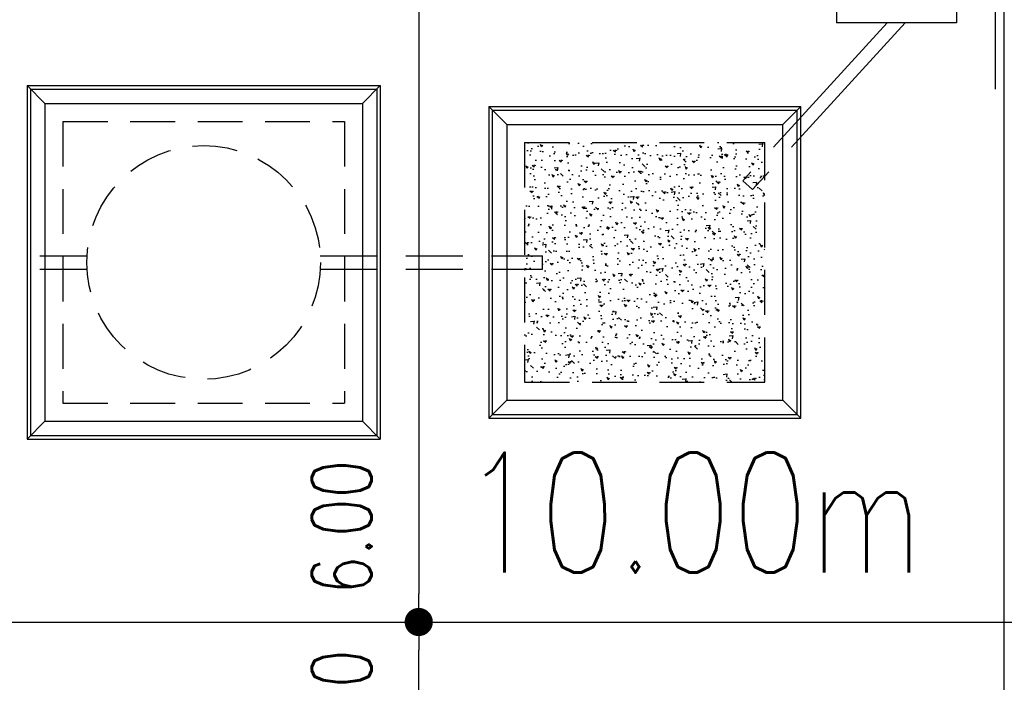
# Model space of a CAD drawing. Header units: millimetres. Extents: x 301 to 1479, y 491 to 1341.
# Tile 115 of 256: x 352 to 360, y 649 to 655. Entities that reach past the tile are written whole.
import ezdxf

# ---------------------------------------------------------------- set-up
doc = ezdxf.new("R2010")
doc.units = ezdxf.units.MM
doc.header["$LTSCALE"] = 1.5
doc.header["$MEASUREMENT"] = 0
for name, pattern in [('HIDDEN', [0.375, 0.25, -0.125]), ('HIDDEN2', [4.7625, 3.175, -1.5875]), ('PHANTOM2', [1.25, 0.625, -0.125, 0.125, -0.125, 0.125, -0.125])]:
    doc.linetypes.add(name, pattern=pattern)
for name, color, linetype in [('AP&SA', 254, 'HIDDEN'), ('Blk', 7, 'Continuous'), ('boundary', 3, 'Continuous'), ('Boundary Wall', 64, 'Continuous'), ('DIM', 6, 'Continuous'), ('Hatch Aggregate', 252, 'Continuous'), ('Kerb', 251, 'Continuous'), ('P. Septic tank', 2, 'Continuous'), ('PVC Pipe 110', 69, 'Continuous'), ('PVC Sewer Pipe 110', 24, 'Continuous'), ('TEXT', 7, 'Continuous')]:
    doc.layers.add(name, color=color, linetype=linetype)
doc.styles.add('RS1', font='romans.shx', dxfattribs={"width": 0.75, "height": 0.5})
doc.styles.add('RS2', font='romans.shx', dxfattribs={"width": 0.75, "height": 1})
doc.dimstyles.new('Souillac5', dxfattribs={"dimscale": 0.5, "dimtxt": 0.5, "dimasz": 0.47, "dimexe": 0, "dimexo": 1, "dimgap": 0.5, "dimtad": 1, "dimzin": 0, "dimdsep": 46, "dimtxsty": 'RS1', "dimblk": 'DOT', "dimcen": 3, "dimse1": 1, "dimse2": 1, "dimclrd": 6, "dimclre": 6, "dimclrt": 7, "dimaunit": 1, "dimadec": 0, "dimazin": 0, "dimtfac": 1, "dimtofl": 0, "dimtmove": 1, "dimatfit": 3, "dimfxl": 1, "dimtolj": 1, "dimtzin": 0, "dimlwe": -1, "dimarcsym": 0})

# ---------------------------------------------------------------- blocks, each defined once
blk = doc.blocks.new('SSSU-D2')
at = {"layer": 'Hatch Aggregate'}
h = blk.add_hatch(dxfattribs=at)
h.set_pattern_fill('AR-CONC', color=256, scale=0.03, angle=90)
h.set_pattern_definition([(140, (33566.527, -774235.52378), (0.018825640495, 0.21517805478), [0.0225, -0.2475]), (85, (33566.527, -774235.52378), (-0.22565764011, -0.041625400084), [0.018, -0.198]), (190.45144446, (33566.52857, -774235.50584), (-0.20683199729, 0.17355265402), [0.0191220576, -0.2103426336]), (136.1842, (33566.467, -774235.52378), (0.04965578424, 0.3201723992), [0.03375, -0.37125]), (186.63563549, (33566.47114, -774235.4971), (-0.29223558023, 0.2803985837), [0.0286831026, -0.315514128]), (81.18416399, (33566.467, -774235.52378), (-0.29223558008, 0.28039858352), [0.027, -0.2970000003]), (111, (33566.482, -774235.49378), (0.1207856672, 0.179072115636), [0.0225, -0.2475]), (56, (33566.482, -774235.49378), (-0.217545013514, 0.072994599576), [0.018, -0.198]), (161.45144474, (33566.49207, -774235.47885), (-0.09675934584, 0.25206671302), [0.019122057, -0.2103426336]), (127.5, (33566.527, -774235.523775), (-0.0998681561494, 0.003647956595), [0, -0.1956, 0, -0.201, 0, -0.19875]), (97.5, (33566.527, -774235.52378), (-0.118323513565, 0.078920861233), [0, -0.1146, 0, -0.1911, 0, -0.07575]), (57.5, (33566.527, -774235.590675), (0.00676646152, 0.160146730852), [0, -0.075, 0, -0.234, 0, -0.3105]), (47.5, (33566.527, -774235.62068), (-0.0300314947, 0.174955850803), [0, -0.0975, 0, -0.1554, 0, -0.2205])])
h.paths.add_polyline_path([(-8.45, -11.8), (-10.455, -11.8), (-10.455, -9.8), (-8.45, -9.8)])
at = {"layer": 'AP&SA', "linetype": 'HIDDEN'}
for p, q in [((-14.31, -9.625), (-11.96, -9.625)), ((-14.31, -9.625), (-14.31, -11.975)), ((-11.96, -9.625), (-11.96, -11.975)), ((-10.455, -9.8), (-10.455, -11.8)), ((-10.455, -9.8), (-8.45, -9.8)), ((-8.45, -11.8), (-8.45, -9.8)), ((-10.455, -11.8), (-8.45, -11.8)), ((-14.31, -11.975), (-11.96, -11.975))]:
    blk.add_line(p, q, dxfattribs=at)
at = {"layer": 'Boundary Wall', "linetype": 'ByBlock'}
blk.add_line((-6.525, -7.8), (-6.525, -9.355), dxfattribs=at)
at = {"layer": 'Kerb'}
for p, q in [((-7.85, -7.8), (-7.85, -8.8)), ((-6.85, -7.8), (-6.85, -8.8)), ((-6.85, -8.8), (-7.85, -8.8)), ((-14.61, -9.325), (-14.61, -12.275)), ((-14.61, -9.325), (-11.66, -9.325)), ((-14.61, -9.325), (-14.46, -9.475)), ((-14.58, -9.355), (-14.58, -12.245)), ((-14.58, -9.355), (-11.69, -9.355)), ((-11.66, -9.325), (-11.81, -9.475)), ((-11.69, -9.355), (-11.69, -12.245)), ((-11.66, -9.325), (-11.66, -12.275)), ((-14.46, -9.475), (-11.81, -9.475)), ((-14.46, -9.475), (-14.46, -12.125)), ((-11.81, -9.475), (-11.81, -12.125)), ((-10.755, -9.5), (-10.755, -12.1)), ((-10.755, -9.5), (-8.15, -9.5)), ((-10.605, -9.65), (-10.755, -9.5)), ((-10.725, -9.53), (-10.725, -12.07)), ((-10.725, -9.53), (-8.18, -9.53)), ((-8.3, -9.65), (-8.15, -9.5)), ((-8.18, -12.07), (-8.18, -9.53)), ((-8.15, -12.1), (-8.15, -9.5)), ((-10.605, -9.65), (-10.605, -11.95)), ((-10.605, -9.65), (-8.3, -9.65)), ((-8.3, -11.95), (-8.3, -9.65)), ((-10.605, -11.95), (-10.755, -12.1)), ((-10.605, -11.95), (-8.3, -11.95)), ((-8.3, -11.95), (-8.15, -12.1)), ((-10.725, -12.07), (-8.18, -12.07)), ((-14.61, -12.275), (-14.46, -12.125)), ((-14.46, -12.125), (-11.81, -12.125)), ((-11.66, -12.275), (-11.81, -12.125)), ((-10.755, -12.1), (-8.15, -12.1)), ((-14.58, -12.245), (-11.69, -12.245)), ((-14.61, -12.275), (-11.66, -12.275))]:
    blk.add_line(p, q, dxfattribs=at)
at = {"layer": 'P. Septic tank', "linetype": 'HIDDEN'}
blk.add_circle((-13.135, -10.8), 0.975, dxfattribs=at)
at = {"layer": 'PVC Pipe 110', "linetype": 'PHANTOM2', "ltscale": 1.5}
for p, q in [((-7.4273, -8.8), (-8.6324, -10.118)), ((-7.2782, -8.8), (-8.5512, -10.1922))]:
    blk.add_line(p, q, dxfattribs=at)
at = {"layer": 'PVC Pipe 110', "linetype": 'PHANTOM2', "ltscale": 2}
blk.add_line((-8.5512, -10.1922), (-8.6324, -10.118), dxfattribs=at)
at = {"layer": 'PVC Sewer Pipe 110', "linetype": 'HIDDEN2', "ltscale": 0.1}
for p, q in [((-15.2165, -10.745), (-14.1084, -10.745)), ((-12.1616, -10.745), (-10.305, -10.745)), ((-15.2165, -10.855), (-14.1084, -10.855)), ((-12.1616, -10.855), (-10.305, -10.855))]:
    blk.add_line(p, q, dxfattribs=at)
at = {"layer": 'PVC Sewer Pipe 110', "linetype": 'HIDDEN2'}
blk.add_line((-10.305, -10.855), (-10.305, -10.745), dxfattribs=at)
blk = doc.blocks.new('_DOT')
at = {"color": 0, "linetype": 'ByBlock'}
blk.add_line((-0.5, 0), (-1, 0), dxfattribs=at)
at = {"color": 0, "linetype": 'ByBlock', "const_width": 0.5}
blk.add_lwpolyline([(-0.25, 0, 1), (0.25, 0, 1)], format="xyb", close=True, dxfattribs=at)
blk = doc.blocks.new('*D130')
at = {"layer": 'DEFPOINTS', "color": 0, "transparency": 16777216}
for p in [(354.9985, 649.769), (354.9985, 649.769), (354.9985, 643.769)]:
    blk.add_point(p, dxfattribs=at)
at = {"layer": 'DIM', "color": 6, "lineweight": -2, "transparency": 16777216}
blk.add_line((354.9985, 644.004), (354.9985, 649.534), dxfattribs=at)
at = {"layer": 'DIM', "color": 6, "lineweight": -2, "transparency": 16777216, "xscale": 0.235, "yscale": 0.235, "zscale": 0.235}
for p, rotation in [((354.9985, 649.769), 90), ((354.9985, 643.769), 270)]:
    blk.add_blockref('_DOT', p, dxfattribs=dict(at, rotation=rotation))
at = {"layer": 'DIM', "color": 7, "transparency": 16777216, "insert": (354.3549, 648.978), "char_height": 0.5, "attachment_point": 5, "rotation": 90, "style": 'RS1'}
blk.add_mtext('\\A1;6.00', dxfattribs=at)
blk = doc.blocks.new('*D203')
at = {"layer": 'DEFPOINTS', "color": 0, "transparency": 16777216}
for p in [(354.9985, 655.769), (354.9985, 649.769), (354.9985, 649.769)]:
    blk.add_point(p, dxfattribs=at)
at = {"layer": 'DIM', "color": 6, "lineweight": -2, "transparency": 16777216}
blk.add_line((354.9985, 655.534), (354.9985, 650.004), dxfattribs=at)
at = {"layer": 'DIM', "color": 6, "lineweight": -2, "transparency": 16777216, "xscale": 0.235, "yscale": 0.235, "zscale": 0.235}
for p, rotation in [((354.9985, 655.769), 90), ((354.9985, 649.769), 270)]:
    blk.add_blockref('_DOT', p, dxfattribs=dict(at, rotation=rotation))
at = {"layer": 'DIM', "color": 7, "transparency": 16777216, "insert": (354.3549, 650.5601), "char_height": 0.5, "attachment_point": 5, "rotation": 90, "style": 'RS1'}
blk.add_mtext('\\A1;6.00', dxfattribs=at)

msp = doc.modelspace()

# ---------------------------------------------------------------- linework, layer by layer
at = {"layer": 'boundary'}
for p, q in [((359.8876, 628.769), (359.8876, 670.769)), ((349.8876, 649.769), (492.2584, 649.769))]:
    msp.add_line(p, q, dxfattribs=at)

# ---------------------------------------------------------------- block references
at = {"layer": 'Blk'}
msp.add_blockref('SSSU-D2', (366.3376, 663.569), dxfattribs=at)

# ---------------------------------------------------------------- texts
at = {"layer": 'TEXT', "style": 'RS2', "width": 0.75}
msp.add_text('10.00m', height=1, rotation=0.01044, dxfattribs=at).set_placement((355.3616, 650.1818))

# ---------------------------------------------------------------- dimensions: what is measured, and where the dimension line sits
at = {"layer": 'DIM'}
for p1, angle, picture, middle in [((354.9985, 655.769), 90, '*D203', (354.3549, 650.5601)), ((354.9985, 643.769), 270, '*D130', (354.3549, 648.978))]:
    dim = msp.add_linear_dim(base=(354.9985, 649.769), p1=p1, p2=(354.9985, 649.769), angle=angle, dimstyle='Souillac5', override={"dimtmove": 2}, dxfattribs=at)
    dim.commit()
    dim.dimension.update_dxf_attribs({"geometry": picture, "text_midpoint": middle, "dimtype": 160})

doc.saveas('drawing.dxf')
